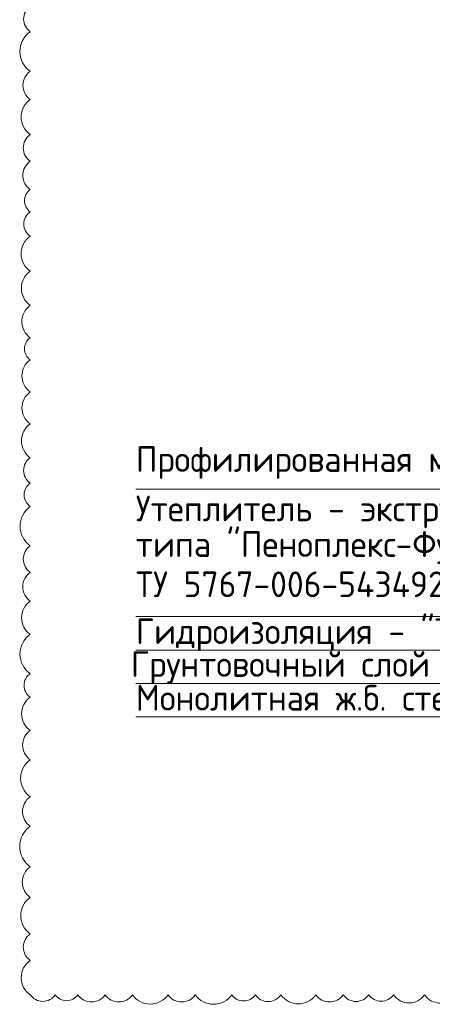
# Model space of a CAD drawing. Header units: millimetres. Extents: x 376598 to 1249954, y -318491 to -22134.
# Tile 77 of 256: x 526036 to 530053, y -144490 to -134897. Entities that reach past the tile are written whole.
import ezdxf

# ---------------------------------------------------------------- set-up
doc = ezdxf.new("R2010")
doc.units = ezdxf.units.MM
for name, color, linetype, lineweight in [('Standard', 7, 'Continuous', 25), ('Выноски', 20, 'Continuous', 20), ('РАЗМЕРЫ', 1, 'Continuous', 9)]:
    doc.layers.add(name, color=color, linetype=linetype, lineweight=lineweight)
doc.styles.add('ГОСТ', font='GOST_Common.ttf')

msp = doc.modelspace()

# ---------------------------------------------------------------- linework, layer by layer
at = {"layer": 'Standard', "color": 7, "linetype": 'Continuous', "lineweight": 13, "transparency": 33554687}
for points in [[(527165.7, -139471.6), (534456.3, -139471.6), (534456.3, -140713.4), (538006.8, -140713.4)], [(527165.7, -141039), (534465.5, -141039), (534465.5, -140713.4), (536956.3, -140713.4)], [(527165.7, -141364.6), (534465.5, -141364.6), (534465.5, -140713.4), (536956.3, -140713.4)], [(527165.7, -141039), (534465.5, -141039), (534465.5, -140713.4), (536956.3, -140713.4)], [(527165.7, -140713.4), (534456.3, -140713.4), (534456.3, -140713.4), (536956.3, -140713.4)], [(527165.7, -141690.3), (534465.5, -141690.3), (534465.5, -141039)]]:
    msp.add_lwpolyline(points, dxfattribs=at)
at = {"layer": 'РАЗМЕРЫ', "color": 242, "true_color": 0xcd2027}
msp.add_lwpolyline([(526138.1, -134768.2, 0.520567), (526138.1, -135014, 0.520567), (526138.1, -135399.6, 0.520567), (526138.1, -135674.1, 0.520567), (526138.1, -136016, 0.520567), (526138.1, -136276.3, 0.520567), (526138.1, -136552.3, 0.520567), (526138.1, -136768, 0.520567), (526138.1, -137006.1, 0.520567), (526138.1, -137347.8, 0.520567), (526138.1, -137680, 0.520567), (526138.1, -137996.7, 0.520567), (526138.1, -138210.7, 0.520567), (526138.1, -138524, 0.520567), (526138.1, -138834.5, 0.520567), (526138.1, -139164.3, 0.520567), (526138.1, -139413.5, 0.520567), (526138.1, -139640.8, 0.520567), (526138.1, -140022.6, 0.520567), (526138.1, -140282.1, 0.520567), (526138.1, -140562.3, 0.520567), (526138.1, -140885.1, 0.520567), (526138.1, -141268.2, 0.520567), (526138.1, -141499, 0.520567), (526138.1, -141820.8, 0.520567), (526138.1, -142107.4, 0.520567), (526138.1, -142467.9, 0.520567), (526138.1, -142756.2, 0.520567), (526138.1, -143150, 0.520567), (526138.1, -143448.8, 0.520567), (526138.1, -143804.5, 0.520567), (526138.1, -144063.4, 0.520567), (526138.1, -144398.2, 0.520567), (526381.8, -144398.2, 0.520567), (526600.6, -144398.2, 0.520567), (526868.2, -144398.2, 0.520567), (527132.9, -144398.2, 0.520567), (527479.9, -144398.2, 0.520567), (527745.5, -144398.2, 0.520567), (528099.9, -144398.2, 0.520567), (528329.9, -144398.2, 0.520567), (528578.7, -144398.2, 0.520567), (528919.3, -144398.2, 0.520567), (529185.8, -144398.2, 0.520567), (529433.3, -144398.2, 0.520567), (529675.5, -144398.2, 0.520567), (529978.1, -144398.2, 0.520567), (530292.3, -144398.2, 0.520567)], format="xyb", dxfattribs=at)

# ---------------------------------------------------------------- texts
at = {"layer": 'Выноски', "char_height": 250, "width": 18219.66, "attachment_point": 1, "style": 'ГОСТ'}
for s, insert in [('Профилированная\\~мембрана\\~PLANTER\\~Standart', (527165.7, -139053.2)), ('Утеплитель\\~-\\~экструзионный\\~пенополистирол', (527165.7, -139534.5)), ('типа\\~"Пеноплекс-Фундамент"\\~', (527165.7, -139881.7)), ('ТУ\\~5767-006-54349294-2014\\~-\\~150мм', (527165.7, -140273)), ('Гидроизоляция\\~-\\~"Техноэласт\\~ЭПП"\\~-\\~2\\~слоя', (527165.7, -140730.4)), ('Грунтовочный\\~слой\\~-\\~битумный\\~праймер\\~-\\~1\\~слой', (527118.3, -141050)), ('Монолитная\\~ж.б.\\~стена\\~-\\~250мм', (527165.7, -141378.9))]:
    msp.add_mtext(s, dxfattribs=dict(at, insert=insert))

doc.saveas('drawing.dxf')
